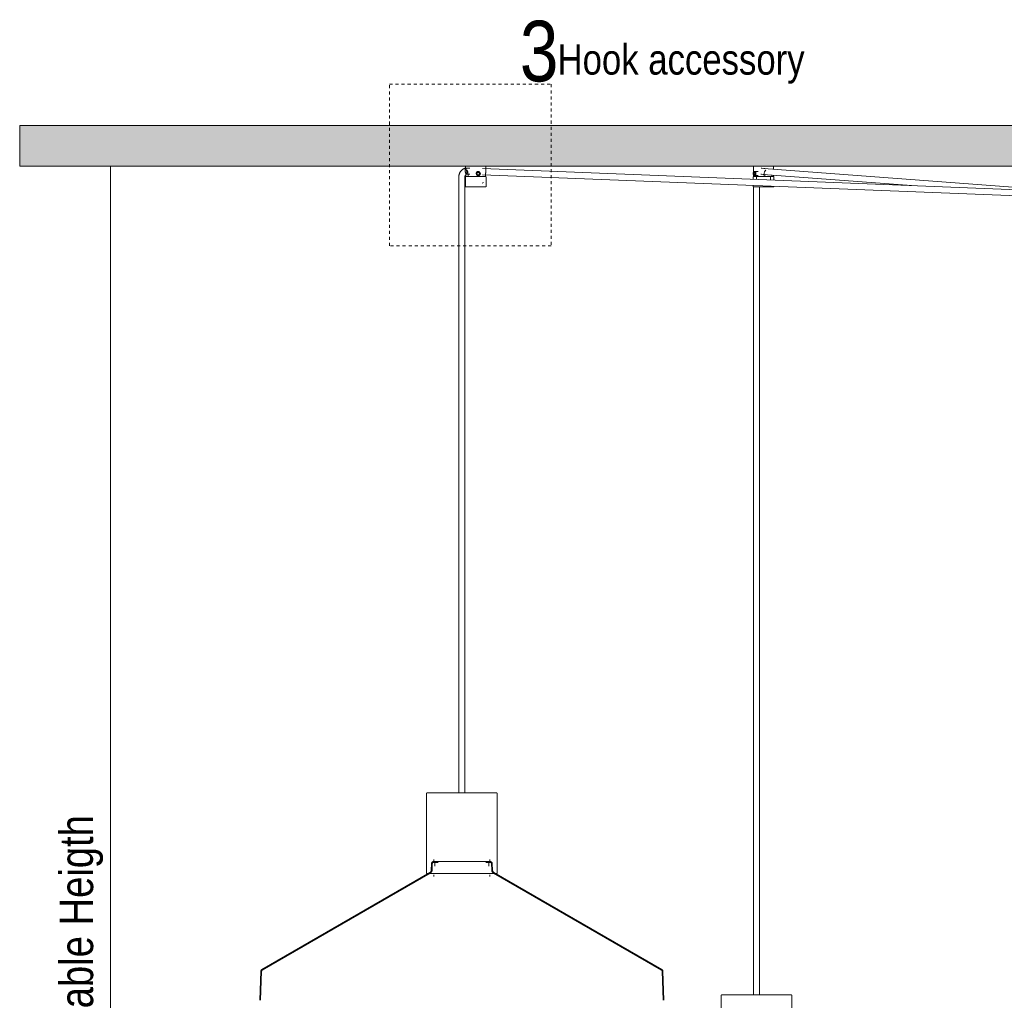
# Model space of a CAD drawing. Header units: millimetres. Extents: x 5395 to 10156, y 397 to 7363.
# Tile 2 of 10: x 5395 to 6369, y 1174 to 2145. Entities that reach past the tile are written whole.
import ezdxf

# ---------------------------------------------------------------- set-up
doc = ezdxf.new("R2010")
doc.units = ezdxf.units.MM
doc.linetypes.add('Dash', pattern=[6, 3, -3])
doc.layers.add('A-ANNO-DIMS', color=7, linetype='Dash', lineweight=9, true_color=0xd2d2d2)
for name, color, linetype, lineweight in [('A-ANNO-DIMS-15', 7, 'Continuous', 9), ('A-CLNG', 7, 'Continuous', 9), ('E-LITE-EQPM', 7, 'Continuous', 20), ('G-ANNO-TEXT', 7, 'Continuous', 9)]:
    doc.layers.add(name, color=color, linetype=linetype, lineweight=lineweight)
doc.styles.add('Arial Narrow', font='ARIALN.TTF', dxfattribs={"height": 33})
doc.styles.add('Arial Narrow_1', font='ARIALN.TTF', dxfattribs={"height": 60})
doc.styles.add('Arial Narrow_2', font='ARIALN.TTF', dxfattribs={"height": 30})
doc.dimstyles.new('FARO_-_2_2mm_Arial_Narrow_mm_Inch_Left', dxfattribs={"dimscale": 304.8, "dimtxt": 33.773222, "dimasz": 0, "dimexe": 0.147638, "dimexo": 0.0625, "dimgap": 0.024606, "dimtad": 1, "dimdec": 0, "dimzin": 0, "dimdsep": 46, "dimtxsty": 'Arial Narrow', "dimblk1": 'NONE', "dimblk2": 'NONE', "dimsah": 1, "dimcen": 0.09, "dimadec": 0, "dimazin": 0, "dimtfac": 1, "dimtdec": 4, "dimtix": 1, "dimtmove": 0, "dimatfit": 3, "dimfxl": 0.049213, "dimfxlon": 1, "dimtvp": 1, "dimtolj": 1, "dimtzin": 0, "dimarcsym": 2})

# ---------------------------------------------------------------- blocks, each defined once
blk = doc.blocks.new('68595-5L_ 68596-5L_ 68596-5L  KOMBO400 - 64314-44-5L SAMBA Black_ribbon beige pendant lamp ø450-5L-699388-Alzado_PDF')
at = {"layer": 'E-LITE-EQPM', "lineweight": 9}
for p, q in [((5837.43, 1998.21), (5836.14, 1998.21)), ((5836.31, 2000), (5836.31, 1996.26)), ((5836.56, 2000), (5836.62, 2000)), ((5836.62, 2000), (5856.02, 2000)), ((5856.32, 1996.26), (5856.32, 2000)), ((6121.14, 2000), (6121.14, 1990)), ((6444.49, 1974.26), (6131.37, 1997.95)), ((6141.15, 1997.19), (6141.15, 2000)), ((5829.58, 1989.48), (5829.58, 1983.84)), ((5835.58, 1983.84), (5835.58, 1989.48)), ((5836.03, 1989.27), (5836.03, 1979.77)), ((5836.52, 1990), (5836.52, 1991.11)), ((5838.66, 1990), (5836.52, 1990)), ((5837.14, 1992.21), (5837.43, 1992.21)), ((5837.43, 1992.21), (5840.51, 1992.15)), ((5838.66, 1992.66), (5838.66, 1990)), ((5856.12, 1990), (5838.66, 1990)), ((5838.78, 1989.77), (5838.73, 1989.77)), ((5839.11, 1989.77), (5838.78, 1989.77)), ((5838.84, 1989.77), (5839.05, 1989.77)), ((5840.02, 1989.77), (5840.02, 1990)), ((5842.16, 1990), (5842.16, 1989.76)), ((5847.02, 1991.92), (5847.48, 1991.91)), ((5848.95, 1994.8), (5847.23, 1994.8)), ((5847.23, 1990.8), (5848.95, 1990.8)), ((5847.5, 1993.28), (5847.48, 1993.28)), ((5847.5, 1993.28), (5848.95, 1994.36)), ((5848.05, 1991.52), (5847.5, 1993.28)), ((5847.55, 1991.82), (5847.64, 1991.52)), ((5847.64, 1991.52), (5847.84, 1991.52)), ((5848.74, 1989.77), (5848.01, 1989.77)), ((5848.95, 1991.52), (5848.05, 1991.52)), ((5849.99, 1993.28), (5848.74, 1994.21)), ((5848.95, 1994.36), (5850.4, 1993.28)), ((5849.84, 1991.52), (5848.95, 1991.52)), ((5849.44, 1991.52), (5849.99, 1993.28)), ((5849.84, 1991.52), (5849.65, 1991.52)), ((5850.4, 1993.28), (5849.84, 1991.52)), ((5850.4, 1993.28), (5849.99, 1993.28)), ((5851.7, 1989.77), (5851.03, 1989.77)), ((5852.61, 1989.76), (5852.61, 1990)), ((6495.75, 1972.23), (5852.86, 1997.7)), ((5853.01, 1991.69), (6495.51, 1966.24)), ((5856.12, 1990), (5856.12, 1992.66)), ((5856.61, 1979.77), (5856.61, 1989.27)), ((6120.85, 1989.27), (6120.85, 1987.08)), ((6121.05, 1993.28), (6121.78, 1994.36)), ((6121.33, 1991.52), (6121.05, 1993.28)), ((6121.05, 1993.28), (6122.5, 1993.28)), ((6131.75, 1990), (6121.14, 1990)), ((6121.21, 1989.94), (6121.21, 1989.64)), ((6121.78, 1991.52), (6121.33, 1991.52)), ((6125.82, 1994.8), (6121.78, 1994.8)), ((6121.78, 1994.36), (6122.51, 1993.28)), ((6122.13, 1991.52), (6121.78, 1991.52)), ((6121.78, 1990.8), (6125.75, 1990.8)), ((6122.51, 1993.28), (6122.23, 1991.52)), ((6122.51, 1993.28), (6123.52, 1993.28)), ((6124.21, 1990), (6124.21, 1986.95)), ((6124.36, 1989.77), (6124.31, 1989.77)), ((6129.98, 1989.77), (6129.98, 1990)), ((6130.92, 1991.96), (6277.46, 1980.88)), ((6131.01, 1989.77), (6132.39, 1989.77)), ((6134.06, 1989.77), (6131.05, 1989.77)), ((6131.75, 1990), (6131.75, 1992.66)), ((6132.3, 1990), (6131.75, 1990)), ((6132.3, 1989.77), (6132.3, 1990)), ((6138.92, 1989.77), (6136.09, 1989.77)), ((6137.58, 1990), (6137.58, 1989.73)), ((6139.35, 1990), (6137.58, 1990)), ((6138.07, 1986.4), (6138.07, 1990)), ((6139.35, 1991.33), (6139.35, 1990)), ((6141.05, 1990), (6139.35, 1990)), ((6141.15, 1990), (6141.15, 1991.25)), ((6141.43, 1986.27), (6141.43, 1989.27)), ((5829.58, 1983.84), (5829.58, 1380)), ((5835.58, 1380), (5835.58, 1983.84)), ((5836.28, 1979.77), (5836.34, 1979.77)), ((5836.34, 1979.77), (5856.3, 1979.77)), ((5852.74, 1983.38), (5854.09, 1983.84)), ((6120.85, 1981.08), (6120.85, 1979.77)), ((6120.85, 1979.77), (6136.18, 1979.77)), ((6121.21, 1979.77), (6121.21, 1180)), ((6127.21, 1180), (6127.21, 1979.77)), ((6136.18, 1979.77), (6141.43, 1979.77)), ((6141.43, 1979.77), (6141.43, 1980.26)), ((5797.59, 1379.05), (5797.59, 1300)), ((5867.59, 1300), (5867.59, 1379.05)), ((5802.54, 1309.87), (5802.31, 1303.43)), ((5803.34, 1309.84), (5803.11, 1303.4)), ((5804.85, 1313.82), (5804.85, 1311.82)), ((5805.9, 1310.22), (5805.9, 1307.32)), ((5859.33, 1307.32), (5859.33, 1310.22)), ((5860.38, 1311.82), (5860.38, 1313.82)), ((5862.12, 1303.4), (5861.89, 1309.84)), ((5862.92, 1303.43), (5862.69, 1309.87)), ((5800.86, 1301), (5634.6, 1205.02)), ((5801.26, 1300.31), (5635, 1204.32)), ((5797.86, 1300), (5860.51, 1300)), ((5804.82, 1298.71), (5804.82, 1296.96)), ((5860.36, 1296.91), (5860.36, 1298.71)), ((5860.51, 1300), (5867.37, 1300)), ((6030.23, 1204.32), (5863.98, 1300.31)), ((6030.63, 1205.02), (5864.38, 1301)), ((5633.62, 1203.39), (5632.61, 1174.49)), ((5634.42, 1203.37), (5633.41, 1174.49)), ((6031.82, 1174.49), (6030.81, 1203.37)), ((6032.62, 1174.49), (6031.61, 1203.39)), ((6089.21, 1179.05), (6089.21, 1100)), ((6159.21, 1100), (6159.21, 1179.05))]:
    blk.add_line(p, q, dxfattribs=at)
at = {"layer": 'E-LITE-EQPM', "lineweight": 9, "flags": 128}
for points in [[(5836.09, 1998.2), (5835.75, 1998.1), (5835.41, 1997.98), (5835.08, 1997.85), (5834.75, 1997.7), (5834.43, 1997.55), (5834.12, 1997.38), (5833.81, 1997.19), (5833.51, 1997), (5833.22, 1996.79), (5832.94, 1996.57), (5832.66, 1996.34), (5832.4, 1996.1), (5832.14, 1995.84), (5831.9, 1995.58), (5831.67, 1995.31), (5831.44, 1995.03), (5831.23, 1994.74), (5831.03, 1994.44), (5830.85, 1994.14), (5830.67, 1993.83), (5830.51, 1993.51), (5830.36, 1993.18), (5830.22, 1992.85), (5830.1, 1992.52), (5829.98, 1992.18), (5829.89, 1991.83), (5829.8, 1991.49), (5829.73, 1991.14), (5829.67, 1990.78), (5829.63, 1990.43), (5829.6, 1990.07), (5829.58, 1989.71), (5829.58, 1989.48)], [(5840.54, 1998.16), (5839.27, 1998.2), (5837.43, 1998.21)], [(6128.79, 1998.13), (6129.57, 1998.1), (6132.48, 1997.74), (6133.47, 1997.56)], [(5835.58, 1989.48), (5835.58, 1989.61), (5835.59, 1989.73), (5835.6, 1989.86), (5835.62, 1989.98), (5835.64, 1990.11), (5835.67, 1990.23), (5835.7, 1990.35), (5835.74, 1990.47), (5835.78, 1990.58), (5835.82, 1990.7), (5835.87, 1990.81), (5835.92, 1990.92), (5835.98, 1991.03), (5836.04, 1991.13), (5836.1, 1991.24), (5836.17, 1991.34), (5836.25, 1991.43), (5836.32, 1991.52), (5836.4, 1991.61), (5836.48, 1991.7), (5836.57, 1991.78), (5836.65, 1991.86), (5836.74, 1991.93), (5836.84, 1992), (5836.93, 1992.07), (5837.03, 1992.13), (5837.13, 1992.18), (5837.22, 1992.23)], [(5836.03, 1989.27), (5836.03, 1989.29), (5836.03, 1989.31), (5836.03, 1989.33), (5836.03, 1989.35), (5836.04, 1989.37), (5836.04, 1989.39), (5836.04, 1989.41), (5836.05, 1989.43), (5836.06, 1989.45), (5836.06, 1989.47), (5836.07, 1989.48), (5836.08, 1989.5), (5836.09, 1989.52), (5836.1, 1989.54), (5836.11, 1989.55), (5836.12, 1989.57), (5836.14, 1989.59), (5836.15, 1989.6), (5836.16, 1989.62), (5836.18, 1989.63), (5836.19, 1989.65), (5836.21, 1989.66), (5836.22, 1989.67), (5836.24, 1989.68), (5836.26, 1989.69), (5836.27, 1989.7), (5836.29, 1989.71), (5836.31, 1989.72), (5836.33, 1989.73), (5836.35, 1989.74), (5836.37, 1989.75), (5836.39, 1989.75), (5836.4, 1989.76), (5836.42, 1989.76), (5836.44, 1989.77), (5836.46, 1989.77), (5836.48, 1989.77), (5836.5, 1989.77), (5836.52, 1989.77), (5836.53, 1989.77)], [(5836.83, 1989.77), (5836.74, 1989.77), (5836.67, 1989.77), (5836.61, 1989.77), (5836.57, 1989.77), (5836.54, 1989.77), (5836.53, 1989.77)], [(5836.53, 1989.77), (5836.54, 1989.77), (5836.56, 1989.77), (5836.6, 1989.77), (5836.65, 1989.77), (5836.72, 1989.77), (5836.81, 1989.77), (5836.91, 1989.77), (5837.03, 1989.77), (5837.16, 1989.77), (5837.3, 1989.77), (5837.46, 1989.77), (5837.64, 1989.77), (5837.82, 1989.77), (5838.02, 1989.77), (5838.24, 1989.77), (5838.47, 1989.77), (5838.71, 1989.77), (5838.96, 1989.77), (5839.22, 1989.77)], [(5856.11, 1989.77), (5856.1, 1989.77), (5856.07, 1989.77), (5856.04, 1989.77), (5855.98, 1989.77), (5855.91, 1989.77), (5855.83, 1989.77), (5855.72, 1989.77), (5855.61, 1989.77), (5855.48, 1989.77), (5855.33, 1989.77), (5855.17, 1989.77), (5855, 1989.77), (5854.81, 1989.77), (5854.61, 1989.77), (5854.4, 1989.77), (5854.17, 1989.77), (5853.93, 1989.77), (5853.68, 1989.77), (5853.41, 1989.77), (5853.14, 1989.77), (5852.85, 1989.77), (5852.55, 1989.77), (5852.25, 1989.77), (5851.93, 1989.77), (5851.61, 1989.77), (5851.27, 1989.77), (5850.93, 1989.77), (5850.58, 1989.77), (5850.23, 1989.77), (5849.86, 1989.77), (5849.5, 1989.77), (5849.12, 1989.77), (5848.75, 1989.77), (5848.37, 1989.77), (5847.98, 1989.77), (5847.59, 1989.77), (5847.21, 1989.77), (5846.81, 1989.77), (5846.42, 1989.77), (5846.03, 1989.77), (5845.64, 1989.77), (5845.25, 1989.77), (5844.86, 1989.77), (5844.48, 1989.77), (5844.09, 1989.77), (5843.71, 1989.77), (5843.34, 1989.77), (5842.97, 1989.77), (5842.6, 1989.77), (5842.24, 1989.77), (5841.89, 1989.77), (5841.55, 1989.77), (5841.21, 1989.77), (5840.88, 1989.77), (5840.56, 1989.77), (5840.25, 1989.77), (5839.94, 1989.77), (5839.65, 1989.77), (5839.37, 1989.77), (5839.1, 1989.77), (5838.84, 1989.77), (5838.59, 1989.77), (5838.36, 1989.77), (5838.14, 1989.77), (5837.93, 1989.77), (5837.74, 1989.77), (5837.55, 1989.77), (5837.39, 1989.77), (5837.23, 1989.77), (5837.1, 1989.77), (5836.97, 1989.77), (5836.86, 1989.77), (5836.83, 1989.77)], [(5854.5, 1989.77), (5854.71, 1989.77), (5854.9, 1989.77), (5855.08, 1989.77), (5855.25, 1989.77), (5855.4, 1989.77), (5855.54, 1989.77), (5855.66, 1989.77), (5855.77, 1989.77), (5855.81, 1989.77)], [(5855.81, 1989.77), (5855.9, 1989.77), (5855.97, 1989.77), (5856.03, 1989.77), (5856.07, 1989.77), (5856.1, 1989.77), (5856.11, 1989.77)], [(5856.11, 1989.77), (5856.13, 1989.77), (5856.15, 1989.77), (5856.17, 1989.77), (5856.19, 1989.77), (5856.21, 1989.76), (5856.23, 1989.76), (5856.25, 1989.75), (5856.26, 1989.75), (5856.28, 1989.74), (5856.3, 1989.73), (5856.32, 1989.73), (5856.34, 1989.72), (5856.36, 1989.71), (5856.37, 1989.7), (5856.39, 1989.69), (5856.41, 1989.67), (5856.42, 1989.66), (5856.44, 1989.65), (5856.45, 1989.64), (5856.47, 1989.62), (5856.48, 1989.61), (5856.5, 1989.59), (5856.51, 1989.58), (5856.52, 1989.56), (5856.53, 1989.54), (5856.54, 1989.52), (5856.55, 1989.51), (5856.56, 1989.49), (5856.57, 1989.47), (5856.58, 1989.45), (5856.58, 1989.43), (5856.59, 1989.41), (5856.6, 1989.39), (5856.6, 1989.38), (5856.6, 1989.36), (5856.61, 1989.34), (5856.61, 1989.32), (5856.61, 1989.3), (5856.61, 1989.27), (5856.61, 1989.27)], [(6120.85, 1989.27), (6120.85, 1989.29), (6120.85, 1989.31), (6120.85, 1989.33), (6120.86, 1989.35), (6120.86, 1989.37), (6120.86, 1989.39), (6120.87, 1989.41), (6120.87, 1989.43), (6120.88, 1989.45), (6120.89, 1989.47), (6120.9, 1989.48), (6120.91, 1989.5), (6120.92, 1989.52), (6120.93, 1989.54), (6120.94, 1989.55), (6120.95, 1989.57), (6120.96, 1989.59), (6120.97, 1989.6), (6120.99, 1989.62), (6121, 1989.63), (6121.02, 1989.65), (6121.03, 1989.66), (6121.05, 1989.67), (6121.06, 1989.68), (6121.08, 1989.69), (6121.1, 1989.7), (6121.12, 1989.71), (6121.13, 1989.72), (6121.15, 1989.73), (6121.17, 1989.74), (6121.19, 1989.75), (6121.21, 1989.75), (6121.23, 1989.76), (6121.25, 1989.76), (6121.27, 1989.77), (6121.29, 1989.77), (6121.31, 1989.77), (6121.33, 1989.77), (6121.35, 1989.77), (6121.35, 1989.77)], [(6135.93, 1989.77), (6135.59, 1989.77), (6135.24, 1989.77), (6134.88, 1989.77), (6134.51, 1989.77), (6134.14, 1989.77), (6133.77, 1989.77), (6133.39, 1989.77), (6133, 1989.77), (6132.62, 1989.77), (6132.23, 1989.77), (6131.84, 1989.77), (6131.45, 1989.77), (6131.06, 1989.77), (6130.67, 1989.77), (6130.28, 1989.77), (6129.89, 1989.77), (6129.5, 1989.77), (6129.12, 1989.77), (6128.73, 1989.77), (6128.36, 1989.77), (6127.98, 1989.77), (6127.62, 1989.77), (6127.25, 1989.77), (6126.9, 1989.77), (6126.55, 1989.77), (6126.21, 1989.77), (6125.87, 1989.77), (6125.55, 1989.77), (6125.23, 1989.77), (6124.92, 1989.77), (6124.63, 1989.77), (6124.34, 1989.77), (6124.06, 1989.77), (6123.8, 1989.77), (6123.54, 1989.77), (6123.3, 1989.77), (6123.08, 1989.77), (6122.86, 1989.77), (6122.66, 1989.77), (6122.47, 1989.77), (6122.3, 1989.77), (6122.14, 1989.77), (6121.99, 1989.77), (6121.86, 1989.77), (6121.74, 1989.77), (6121.64, 1989.77), (6121.55, 1989.77), (6121.48, 1989.77), (6121.43, 1989.77), (6121.39, 1989.77), (6121.36, 1989.77), (6121.35, 1989.77)], [(6121.35, 1989.77), (6121.36, 1989.77), (6121.39, 1989.77), (6121.42, 1989.77), (6121.48, 1989.77), (6121.55, 1989.77), (6121.63, 1989.77), (6121.74, 1989.77), (6121.85, 1989.77), (6121.98, 1989.77), (6122.13, 1989.77), (6122.29, 1989.77), (6122.46, 1989.77), (6122.65, 1989.77), (6122.85, 1989.77), (6123.06, 1989.77), (6123.29, 1989.77), (6123.53, 1989.77), (6123.78, 1989.77), (6124.05, 1989.77), (6124.32, 1989.77)], [(6128.43, 1992.14), (6129.08, 1992.12), (6131.51, 1991.82), (6132.34, 1991.67)], [(6131.02, 1989.77), (6131.23, 1989.77), (6131.62, 1989.77), (6132.01, 1989.77), (6132.4, 1989.77), (6132.78, 1989.77)], [(6140.93, 1989.77), (6140.92, 1989.77), (6140.9, 1989.77), (6140.86, 1989.77), (6140.81, 1989.77), (6140.74, 1989.77), (6140.65, 1989.77), (6140.55, 1989.77), (6140.43, 1989.77), (6140.3, 1989.77), (6140.16, 1989.77), (6140, 1989.77), (6139.82, 1989.77), (6139.64, 1989.77), (6139.44, 1989.77), (6139.22, 1989.77), (6138.99, 1989.77), (6138.75, 1989.77), (6138.5, 1989.77), (6138.24, 1989.77), (6137.96, 1989.77), (6137.68, 1989.77), (6137.38, 1989.77), (6137.07, 1989.77), (6136.76, 1989.77), (6136.43, 1989.77), (6136.1, 1989.77), (6135.93, 1989.77)], [(6137.95, 1989.77), (6138.22, 1989.77), (6138.49, 1989.77), (6138.74, 1989.77)], [(6138.98, 1989.77), (6139.21, 1989.77), (6139.42, 1989.77), (6139.63, 1989.77), (6139.81, 1989.77), (6139.99, 1989.77), (6140.15, 1989.77), (6140.29, 1989.77), (6140.43, 1989.77), (6140.54, 1989.77), (6140.64, 1989.77), (6140.73, 1989.77), (6140.8, 1989.77), (6140.86, 1989.77), (6140.9, 1989.77), (6140.92, 1989.77), (6140.93, 1989.77)], [(6140.93, 1989.77), (6140.95, 1989.77), (6140.97, 1989.77), (6140.99, 1989.77), (6141.01, 1989.77), (6141.03, 1989.76), (6141.05, 1989.76), (6141.07, 1989.75), (6141.09, 1989.75), (6141.11, 1989.74), (6141.13, 1989.73), (6141.15, 1989.73), (6141.16, 1989.72), (6141.18, 1989.71), (6141.2, 1989.7), (6141.22, 1989.69), (6141.23, 1989.67), (6141.25, 1989.66), (6141.26, 1989.65), (6141.28, 1989.64), (6141.29, 1989.62), (6141.31, 1989.61), (6141.32, 1989.59), (6141.33, 1989.58), (6141.34, 1989.56), (6141.35, 1989.54), (6141.37, 1989.52), (6141.38, 1989.51), (6141.38, 1989.49), (6141.39, 1989.47), (6141.4, 1989.45), (6141.41, 1989.43), (6141.41, 1989.41), (6141.42, 1989.39), (6141.42, 1989.38), (6141.43, 1989.36), (6141.43, 1989.34), (6141.43, 1989.32), (6141.43, 1989.3), (6141.43, 1989.27), (6141.43, 1989.27)], [(5797.59, 1379.05), (5797.59, 1379.09), (5797.6, 1379.13), (5797.6, 1379.17), (5797.6, 1379.2), (5797.61, 1379.24), (5797.62, 1379.28), (5797.63, 1379.31), (5797.64, 1379.35), (5797.65, 1379.39), (5797.67, 1379.42), (5797.68, 1379.46), (5797.7, 1379.49), (5797.72, 1379.52), (5797.74, 1379.56), (5797.76, 1379.59), (5797.78, 1379.62), (5797.8, 1379.65), (5797.83, 1379.68), (5797.85, 1379.71), (5797.88, 1379.73), (5797.91, 1379.76), (5797.94, 1379.78), (5797.97, 1379.81), (5798, 1379.83), (5798.03, 1379.85), (5798.06, 1379.87), (5798.09, 1379.89), (5798.13, 1379.91), (5798.16, 1379.92), (5798.2, 1379.94), (5798.23, 1379.95), (5798.27, 1379.96), (5798.31, 1379.97), (5798.34, 1379.98), (5798.38, 1379.99), (5798.42, 1379.99), (5798.45, 1380), (5798.49, 1380), (5798.53, 1380), (5798.54, 1380)], [(5859.75, 1380), (5858.91, 1380), (5858.02, 1380), (5857.09, 1380), (5856.13, 1380), (5855.13, 1380), (5854.09, 1380), (5853.01, 1380), (5851.91, 1380), (5850.77, 1380), (5849.61, 1380), (5848.41, 1380), (5847.19, 1380), (5845.95, 1380), (5844.69, 1380), (5843.41, 1380), (5842.11, 1380), (5840.79, 1380), (5839.46, 1380), (5838.12, 1380), (5836.78, 1380), (5835.42, 1380), (5834.06, 1380), (5832.7, 1380), (5831.34, 1380), (5829.98, 1380), (5828.62, 1380), (5827.27, 1380), (5825.93, 1380), (5824.6, 1380), (5823.29, 1380), (5821.98, 1380), (5820.7, 1380), (5819.43, 1380), (5818.19, 1380), (5816.96, 1380), (5815.77, 1380), (5814.6, 1380), (5813.45, 1380), (5812.34, 1380), (5811.27, 1380), (5810.22, 1380), (5809.21, 1380), (5808.24, 1380), (5807.31, 1380), (5806.42, 1380), (5805.57, 1380), (5804.76, 1380), (5804, 1380), (5803.28, 1380), (5802.61, 1380), (5801.99, 1380), (5801.42, 1380), (5800.89, 1380), (5800.42, 1380), (5800, 1380), (5799.63, 1380), (5799.32, 1380), (5799.05, 1380), (5798.85, 1380), (5798.69, 1380), (5798.59, 1380), (5798.54, 1380), (5798.54, 1380)], [(5798.54, 1380), (5798.57, 1380), (5798.65, 1380), (5798.79, 1380), (5798.98, 1380), (5799.22, 1380), (5799.52, 1380), (5799.87, 1380), (5800.27, 1380), (5800.72, 1380), (5801.23, 1380), (5801.78, 1380), (5802.39, 1380), (5803.04, 1380), (5803.74, 1380), (5804.49, 1380), (5805.28, 1380), (5805.44, 1380)], [(5859.75, 1380), (5860.43, 1380), (5861.19, 1380), (5861.9, 1380), (5862.57, 1380), (5863.2, 1380), (5863.77, 1380), (5864.29, 1380), (5864.76, 1380), (5865.18, 1380), (5865.55, 1380), (5865.87, 1380), (5866.13, 1380), (5866.34, 1380), (5866.49, 1380), (5866.59, 1380), (5866.64, 1380), (5866.64, 1380)], [(5866.64, 1380), (5866.62, 1380), (5866.54, 1380), (5866.4, 1380), (5866.21, 1380), (5865.97, 1380), (5865.67, 1380), (5865.32, 1380), (5864.92, 1380), (5864.46, 1380), (5863.96, 1380), (5863.4, 1380), (5862.8, 1380), (5862.14, 1380), (5861.44, 1380), (5860.7, 1380), (5859.91, 1380), (5859.75, 1380)], [(5866.64, 1380), (5866.68, 1380), (5866.72, 1380), (5866.76, 1379.99), (5866.8, 1379.99), (5866.83, 1379.98), (5866.87, 1379.97), (5866.91, 1379.96), (5866.94, 1379.95), (5866.98, 1379.94), (5867.01, 1379.93), (5867.05, 1379.91), (5867.08, 1379.89), (5867.12, 1379.87), (5867.15, 1379.86), (5867.18, 1379.83), (5867.21, 1379.81), (5867.24, 1379.79), (5867.27, 1379.76), (5867.3, 1379.74), (5867.32, 1379.71), (5867.35, 1379.68), (5867.38, 1379.66), (5867.4, 1379.63), (5867.42, 1379.6), (5867.44, 1379.56), (5867.46, 1379.53), (5867.48, 1379.5), (5867.5, 1379.46), (5867.51, 1379.43), (5867.53, 1379.4), (5867.54, 1379.36), (5867.55, 1379.32), (5867.56, 1379.29), (5867.57, 1379.25), (5867.58, 1379.21), (5867.58, 1379.18), (5867.59, 1379.14), (5867.59, 1379.1), (5867.59, 1379.06), (5867.59, 1379.05)], [(5802.54, 1309.87), (5802.54, 1309.95), (5802.55, 1310.03), (5802.56, 1310.11), (5802.58, 1310.19), (5802.59, 1310.27), (5802.61, 1310.35), (5802.64, 1310.43), (5802.66, 1310.5), (5802.69, 1310.58), (5802.73, 1310.65), (5802.76, 1310.72), (5802.8, 1310.8), (5802.84, 1310.87), (5802.88, 1310.93), (5802.93, 1311), (5802.98, 1311.06), (5803.03, 1311.12), (5803.09, 1311.18), (5803.14, 1311.24), (5803.2, 1311.3), (5803.26, 1311.35), (5803.33, 1311.4), (5803.39, 1311.45), (5803.46, 1311.49), (5803.53, 1311.54), (5803.6, 1311.58), (5803.67, 1311.61), (5803.74, 1311.65), (5803.81, 1311.68), (5803.89, 1311.71), (5803.97, 1311.73), (5804.04, 1311.75), (5804.12, 1311.77), (5804.2, 1311.79), (5804.28, 1311.8), (5804.36, 1311.81), (5804.44, 1311.82), (5804.52, 1311.82)], [(5803.34, 1309.84), (5803.34, 1309.89), (5803.35, 1309.94), (5803.35, 1309.99), (5803.36, 1310.04), (5803.37, 1310.09), (5803.38, 1310.13), (5803.4, 1310.18), (5803.41, 1310.23), (5803.43, 1310.27), (5803.45, 1310.32), (5803.47, 1310.36), (5803.5, 1310.4), (5803.52, 1310.44), (5803.55, 1310.48), (5803.58, 1310.52), (5803.6, 1310.56), (5803.64, 1310.6), (5803.67, 1310.64), (5803.7, 1310.67), (5803.74, 1310.7), (5803.77, 1310.74), (5803.81, 1310.77), (5803.85, 1310.8), (5803.89, 1310.82), (5803.93, 1310.85), (5803.98, 1310.87), (5804.02, 1310.9), (5804.06, 1310.92), (5804.11, 1310.93), (5804.15, 1310.95), (5804.2, 1310.97), (5804.25, 1310.98), (5804.29, 1310.99), (5804.34, 1311), (5804.39, 1311.01), (5804.44, 1311.01), (5804.49, 1311.02), (5804.54, 1311.02)], [(5805.41, 1311.82), (5805.16, 1311.82), (5804.95, 1311.82), (5804.78, 1311.82), (5804.66, 1311.82), (5804.59, 1311.82), (5804.56, 1311.82)], [(5805.41, 1311.02), (5805.16, 1311.02), (5804.95, 1311.02), (5804.78, 1311.02), (5804.66, 1311.02), (5804.59, 1311.02), (5804.56, 1311.02)], [(5804.58, 1311.82), (5804.65, 1311.82), (5804.76, 1311.82), (5804.91, 1311.82), (5805.11, 1311.82), (5805.36, 1311.82)], [(5804.58, 1311.02), (5804.65, 1311.02), (5804.76, 1311.02), (5804.91, 1311.02), (5805.11, 1311.02)], [(5860.65, 1311.82), (5860.59, 1311.82), (5860.47, 1311.82), (5860.32, 1311.82), (5860.12, 1311.82), (5859.87, 1311.82), (5859.58, 1311.82), (5859.25, 1311.82), (5858.88, 1311.82), (5858.46, 1311.82), (5858, 1311.82), (5857.5, 1311.82), (5856.97, 1311.82), (5856.39, 1311.82), (5855.77, 1311.82), (5855.12, 1311.82), (5854.43, 1311.82), (5853.71, 1311.82), (5852.95, 1311.82), (5852.16, 1311.82), (5851.34, 1311.82), (5850.49, 1311.82), (5849.61, 1311.82), (5848.71, 1311.82), (5847.78, 1311.82), (5846.82, 1311.82), (5845.84, 1311.82), (5844.84, 1311.82), (5843.82, 1311.82), (5842.78, 1311.82), (5841.73, 1311.82), (5840.66, 1311.82), (5839.58, 1311.82), (5838.49, 1311.82), (5837.38, 1311.82), (5836.28, 1311.82), (5835.16, 1311.82), (5834.04, 1311.82), (5832.92, 1311.82), (5831.8, 1311.82), (5830.68, 1311.82), (5829.56, 1311.82), (5828.44, 1311.82), (5827.34, 1311.82), (5826.24, 1311.82), (5825.15, 1311.82), (5824.08, 1311.82), (5823.01, 1311.82), (5821.97, 1311.82), (5820.94, 1311.82), (5819.93, 1311.82), (5818.94, 1311.82), (5817.97, 1311.82), (5817.02, 1311.82), (5816.1, 1311.82), (5815.21, 1311.82), (5814.34, 1311.82), (5813.51, 1311.82), (5812.7, 1311.82), (5811.92, 1311.82), (5811.18, 1311.82), (5810.48, 1311.82), (5809.8, 1311.82), (5809.17, 1311.82), (5808.57, 1311.82), (5808.01, 1311.82), (5807.49, 1311.82), (5807.01, 1311.82), (5806.57, 1311.82), (5806.18, 1311.82), (5805.82, 1311.82), (5805.51, 1311.82), (5805.41, 1311.82)], [(5808.98, 1311.02), (5808.57, 1311.02), (5808.01, 1311.02), (5807.49, 1311.02), (5807.01, 1311.02), (5806.57, 1311.02), (5806.18, 1311.02), (5805.82, 1311.02), (5805.51, 1311.02), (5805.41, 1311.02)], [(5860.65, 1311.02), (5860.59, 1311.02), (5860.47, 1311.02), (5860.32, 1311.02), (5860.12, 1311.02), (5859.87, 1311.02), (5859.58, 1311.02), (5859.25, 1311.02), (5858.88, 1311.02), (5858.46, 1311.02), (5858, 1311.02), (5857.5, 1311.02), (5856.97, 1311.02), (5856.39, 1311.02), (5856.14, 1311.02)], [(5859.82, 1311.82), (5860.07, 1311.82), (5860.28, 1311.82), (5860.45, 1311.82), (5860.57, 1311.82), (5860.64, 1311.82), (5860.67, 1311.82)], [(5860.07, 1311.02), (5860.28, 1311.02), (5860.45, 1311.02), (5860.57, 1311.02), (5860.64, 1311.02), (5860.67, 1311.02)], [(5860.72, 1311.02), (5860.77, 1311.02), (5860.82, 1311.01), (5860.87, 1311), (5860.92, 1311), (5860.96, 1310.98), (5861.01, 1310.97), (5861.06, 1310.96), (5861.1, 1310.94), (5861.15, 1310.92), (5861.19, 1310.9), (5861.24, 1310.88), (5861.28, 1310.86), (5861.32, 1310.83), (5861.36, 1310.81), (5861.4, 1310.78), (5861.44, 1310.75), (5861.48, 1310.72), (5861.51, 1310.68), (5861.55, 1310.65), (5861.58, 1310.61), (5861.61, 1310.58), (5861.64, 1310.54), (5861.67, 1310.5), (5861.7, 1310.46), (5861.73, 1310.42), (5861.75, 1310.38), (5861.77, 1310.33), (5861.79, 1310.29), (5861.81, 1310.24), (5861.83, 1310.2), (5861.84, 1310.15), (5861.85, 1310.1), (5861.87, 1310.06), (5861.88, 1310.01), (5861.88, 1309.96), (5861.89, 1309.91), (5861.89, 1309.86), (5861.89, 1309.84)], [(5860.76, 1311.82), (5860.84, 1311.81), (5860.92, 1311.81), (5861, 1311.79), (5861.08, 1311.78), (5861.15, 1311.76), (5861.23, 1311.74), (5861.31, 1311.72), (5861.39, 1311.69), (5861.46, 1311.66), (5861.53, 1311.63), (5861.61, 1311.59), (5861.68, 1311.55), (5861.75, 1311.51), (5861.81, 1311.47), (5861.88, 1311.42), (5861.94, 1311.37), (5862.01, 1311.32), (5862.07, 1311.26), (5862.12, 1311.21), (5862.18, 1311.15), (5862.23, 1311.09), (5862.28, 1311.02), (5862.33, 1310.96), (5862.37, 1310.89), (5862.42, 1310.82), (5862.45, 1310.75), (5862.49, 1310.68), (5862.52, 1310.61), (5862.56, 1310.53), (5862.58, 1310.46), (5862.61, 1310.38), (5862.63, 1310.3), (5862.65, 1310.22), (5862.66, 1310.15), (5862.68, 1310.07), (5862.68, 1309.99), (5862.69, 1309.9), (5862.69, 1309.87)], [(5800.86, 1301), (5800.96, 1301.07), (5801.05, 1301.13), (5801.15, 1301.2), (5801.24, 1301.27), (5801.33, 1301.35), (5801.42, 1301.42), (5801.5, 1301.51), (5801.58, 1301.59), (5801.65, 1301.68), (5801.73, 1301.77), (5801.79, 1301.87), (5801.86, 1301.97), (5801.92, 1302.06), (5801.98, 1302.17), (5802.03, 1302.27), (5802.08, 1302.38), (5802.12, 1302.49), (5802.16, 1302.6), (5802.2, 1302.71), (5802.23, 1302.82), (5802.25, 1302.93), (5802.28, 1303.05), (5802.29, 1303.16), (5802.3, 1303.28), (5802.31, 1303.4), (5802.31, 1303.43)], [(5801.26, 1300.31), (5801.38, 1300.39), (5801.51, 1300.47), (5801.63, 1300.56), (5801.75, 1300.65), (5801.86, 1300.75), (5801.97, 1300.85), (5802.07, 1300.95), (5802.17, 1301.06), (5802.27, 1301.17), (5802.36, 1301.29), (5802.45, 1301.41), (5802.53, 1301.54), (5802.61, 1301.66), (5802.68, 1301.79), (5802.75, 1301.93), (5802.81, 1302.06), (5802.87, 1302.2), (5802.92, 1302.34), (5802.96, 1302.48), (5803, 1302.62), (5803.04, 1302.77), (5803.06, 1302.92), (5803.09, 1303.06), (5803.1, 1303.21), (5803.11, 1303.36), (5803.11, 1303.4)], [(5862.12, 1303.4), (5862.13, 1303.26), (5862.14, 1303.11), (5862.16, 1302.96), (5862.19, 1302.81), (5862.22, 1302.67), (5862.25, 1302.52), (5862.3, 1302.38), (5862.35, 1302.24), (5862.4, 1302.1), (5862.46, 1301.97), (5862.53, 1301.83), (5862.6, 1301.7), (5862.67, 1301.57), (5862.75, 1301.45), (5862.84, 1301.33), (5862.93, 1301.21), (5863.03, 1301.1), (5863.13, 1300.98), (5863.23, 1300.88), (5863.34, 1300.78), (5863.45, 1300.68), (5863.57, 1300.59), (5863.69, 1300.5), (5863.81, 1300.41), (5863.94, 1300.34), (5863.98, 1300.31)], [(5862.92, 1303.43), (5862.92, 1303.32), (5862.93, 1303.2), (5862.95, 1303.08), (5862.97, 1302.97), (5862.99, 1302.85), (5863.02, 1302.74), (5863.06, 1302.63), (5863.1, 1302.52), (5863.14, 1302.41), (5863.19, 1302.3), (5863.24, 1302.2), (5863.29, 1302.1), (5863.35, 1302), (5863.42, 1301.9), (5863.48, 1301.8), (5863.56, 1301.71), (5863.63, 1301.62), (5863.71, 1301.53), (5863.79, 1301.45), (5863.87, 1301.37), (5863.96, 1301.29), (5864.05, 1301.22), (5864.15, 1301.15), (5864.24, 1301.08), (5864.34, 1301.02), (5864.38, 1301)], [(5633.62, 1203.39), (5633.63, 1203.47), (5633.63, 1203.55), (5633.64, 1203.63), (5633.66, 1203.7), (5633.68, 1203.78), (5633.69, 1203.86), (5633.72, 1203.93), (5633.74, 1204), (5633.77, 1204.08), (5633.8, 1204.15), (5633.84, 1204.22), (5633.87, 1204.29), (5633.91, 1204.35), (5633.96, 1204.42), (5634, 1204.48), (5634.05, 1204.54), (5634.1, 1204.6), (5634.15, 1204.66), (5634.21, 1204.72), (5634.26, 1204.77), (5634.32, 1204.82), (5634.38, 1204.87), (5634.45, 1204.92), (5634.51, 1204.96), (5634.58, 1205), (5634.6, 1205.02)], [(5634.42, 1203.37), (5634.42, 1203.41), (5634.43, 1203.46), (5634.44, 1203.5), (5634.44, 1203.55), (5634.45, 1203.59), (5634.46, 1203.64), (5634.48, 1203.68), (5634.49, 1203.73), (5634.51, 1203.77), (5634.53, 1203.81), (5634.55, 1203.85), (5634.57, 1203.89), (5634.59, 1203.93), (5634.62, 1203.97), (5634.65, 1204.01), (5634.67, 1204.05), (5634.7, 1204.08), (5634.73, 1204.11), (5634.77, 1204.15), (5634.8, 1204.18), (5634.83, 1204.21), (5634.87, 1204.24), (5634.91, 1204.27), (5634.95, 1204.29), (5634.99, 1204.32), (5635, 1204.32)], [(6030.23, 1204.32), (6030.27, 1204.3), (6030.31, 1204.27), (6030.35, 1204.25), (6030.39, 1204.22), (6030.42, 1204.19), (6030.45, 1204.16), (6030.49, 1204.12), (6030.52, 1204.09), (6030.55, 1204.06), (6030.58, 1204.02), (6030.6, 1203.98), (6030.63, 1203.94), (6030.65, 1203.9), (6030.68, 1203.86), (6030.7, 1203.82), (6030.72, 1203.78), (6030.73, 1203.74), (6030.75, 1203.7), (6030.76, 1203.65), (6030.77, 1203.61), (6030.78, 1203.56), (6030.79, 1203.52), (6030.8, 1203.47), (6030.8, 1203.43), (6030.81, 1203.38), (6030.81, 1203.37)], [(6030.63, 1205.02), (6030.7, 1204.98), (6030.77, 1204.93), (6030.83, 1204.89), (6030.89, 1204.84), (6030.95, 1204.79), (6031.01, 1204.74), (6031.06, 1204.68), (6031.12, 1204.62), (6031.17, 1204.56), (6031.21, 1204.5), (6031.26, 1204.44), (6031.3, 1204.37), (6031.34, 1204.31), (6031.38, 1204.24), (6031.42, 1204.17), (6031.45, 1204.1), (6031.48, 1204.03), (6031.51, 1203.95), (6031.53, 1203.88), (6031.55, 1203.8), (6031.57, 1203.73), (6031.58, 1203.65), (6031.59, 1203.57), (6031.6, 1203.5), (6031.61, 1203.42), (6031.61, 1203.39)], [(6089.21, 1179.05), (6089.21, 1179.09), (6089.22, 1179.13), (6089.22, 1179.17), (6089.22, 1179.2), (6089.23, 1179.24), (6089.24, 1179.28), (6089.25, 1179.31), (6089.26, 1179.35), (6089.27, 1179.39), (6089.29, 1179.42), (6089.3, 1179.46), (6089.32, 1179.49), (6089.34, 1179.52), (6089.36, 1179.56), (6089.38, 1179.59), (6089.4, 1179.62), (6089.42, 1179.65), (6089.45, 1179.68), (6089.47, 1179.71), (6089.5, 1179.73), (6089.53, 1179.76), (6089.56, 1179.78), (6089.59, 1179.81), (6089.62, 1179.83), (6089.65, 1179.85), (6089.68, 1179.87), (6089.71, 1179.89), (6089.75, 1179.91), (6089.78, 1179.92), (6089.82, 1179.94), (6089.85, 1179.95), (6089.89, 1179.96), (6089.93, 1179.97), (6089.96, 1179.98), (6090, 1179.99), (6090.04, 1179.99), (6090.07, 1180), (6090.11, 1180), (6090.15, 1180), (6090.16, 1180)], [(6111.46, 1180), (6110.21, 1180), (6108.98, 1180), (6107.78, 1180), (6106.6, 1180), (6105.45, 1180), (6104.32, 1180), (6103.23, 1180), (6102.18, 1180), (6101.16, 1180), (6100.17, 1180), (6099.23, 1180), (6098.32, 1180), (6097.46, 1180), (6096.64, 1180), (6095.86, 1180), (6095.13, 1180), (6094.45, 1180), (6093.81, 1180), (6093.22, 1180), (6092.68, 1180), (6092.19, 1180), (6091.75, 1180), (6091.37, 1180), (6091.03, 1180), (6090.75, 1180), (6090.53, 1180), (6090.36, 1180), (6090.24, 1180), (6090.17, 1180), (6090.16, 1180)], [(6090.16, 1180), (6090.19, 1180), (6090.27, 1180), (6090.41, 1180), (6090.6, 1180), (6090.84, 1180), (6091.14, 1180), (6091.49, 1180), (6091.89, 1180), (6092.34, 1180), (6092.85, 1180), (6093.4, 1180), (6094.01, 1180), (6094.66, 1180), (6095.36, 1180), (6096.11, 1180), (6096.9, 1180), (6097.73, 1180), (6098.61, 1180), (6099.53, 1180), (6100.49, 1180), (6101.48, 1180), (6102.52, 1180), (6103.58, 1180), (6104.68, 1180), (6105.81, 1180), (6106.97, 1180), (6108.16, 1180), (6109.38, 1180), (6110.61, 1180), (6111.46, 1180)], [(6158.26, 1180), (6158.24, 1180), (6158.16, 1180), (6158.02, 1180), (6157.83, 1180), (6157.59, 1180), (6157.29, 1180), (6156.94, 1180), (6156.54, 1180), (6156.08, 1180), (6155.58, 1180), (6155.02, 1180), (6154.42, 1180), (6153.76, 1180), (6153.06, 1180), (6152.32, 1180), (6151.53, 1180), (6150.69, 1180), (6149.81, 1180), (6148.89, 1180), (6147.94, 1180), (6146.94, 1180), (6145.91, 1180), (6144.84, 1180), (6143.74, 1180), (6142.61, 1180), (6141.45, 1180), (6140.26, 1180), (6139.05, 1180), (6137.81, 1180), (6136.55, 1180), (6135.27, 1180), (6133.98, 1180), (6132.66, 1180), (6131.34, 1180), (6130, 1180), (6128.65, 1180), (6127.3, 1180), (6125.94, 1180), (6124.58, 1180), (6123.22, 1180), (6121.86, 1180), (6120.5, 1180), (6119.15, 1180), (6117.81, 1180), (6116.48, 1180), (6115.16, 1180), (6113.85, 1180), (6112.56, 1180), (6111.46, 1180)], [(6136.96, 1180), (6138.21, 1180), (6139.44, 1180), (6140.65, 1180), (6141.83, 1180), (6142.98, 1180), (6144.1, 1180), (6145.19, 1180), (6146.25, 1180), (6147.27, 1180), (6148.25, 1180), (6149.2, 1180), (6150.1, 1180), (6150.97, 1180), (6151.79, 1180), (6152.56, 1180), (6153.29, 1180), (6153.98, 1180), (6154.62, 1180), (6155.21, 1180), (6155.75, 1180), (6156.23, 1180), (6156.67, 1180), (6157.06, 1180), (6157.39, 1180), (6157.67, 1180), (6157.9, 1180), (6158.07, 1180), (6158.19, 1180), (6158.25, 1180), (6158.26, 1180)], [(6158.26, 1180), (6158.3, 1180), (6158.34, 1180), (6158.38, 1179.99), (6158.42, 1179.99), (6158.45, 1179.98), (6158.49, 1179.97), (6158.53, 1179.96), (6158.56, 1179.95), (6158.6, 1179.94), (6158.63, 1179.93), (6158.67, 1179.91), (6158.7, 1179.89), (6158.74, 1179.87), (6158.77, 1179.86), (6158.8, 1179.83), (6158.83, 1179.81), (6158.86, 1179.79), (6158.89, 1179.76), (6158.92, 1179.74), (6158.94, 1179.71), (6158.97, 1179.68), (6159, 1179.66), (6159.02, 1179.63), (6159.04, 1179.6), (6159.06, 1179.56), (6159.08, 1179.53), (6159.1, 1179.5), (6159.12, 1179.46), (6159.13, 1179.43), (6159.15, 1179.4), (6159.16, 1179.36), (6159.17, 1179.32), (6159.18, 1179.29), (6159.19, 1179.25), (6159.2, 1179.21), (6159.2, 1179.18), (6159.21, 1179.14), (6159.21, 1179.1), (6159.21, 1179.06), (6159.21, 1179.05)]]:
    blk.add_lwpolyline(points, dxfattribs=at)
at = {"layer": 'E-LITE-EQPM', "lineweight": 9}
for centre, major_axis, ratio, start_param, end_param in [((5848.95, 1992.8), (0, 2), 0.969506, 0, 3.141593), ((5848.95, 1992.8), (0, 2), 0.969506, 3.141593, 6.283185), ((6121.78, 1992.8), (0, 2), 0.489462, 0, 3.141593), ((6121.78, 1992.8), (0, 2), 0.489462, 3.141593, 6.283185), ((6132.9, 1994.62), (0.57, 2.95), 0.868205, 2.898779, 3.306641), ((6132.9, 1994.62), (0.57, 2.95), 0.868205, 3.306641, 3.568441)]:
    blk.add_ellipse(centre, major_axis=major_axis, ratio=ratio, start_param=start_param, end_param=end_param, dxfattribs=at)
for points, knots in [([(5836.14, 1998.21), (5836.01, 1998.21), (5835.79, 1997.92), (5835.68, 1996.89), (5835.76, 1995.73), (5835.9, 1994.85), (5836.06, 1994.18), (5836.2, 1993.7), (5836.35, 1993.28), (5836.52, 1992.91), (5836.68, 1992.61), (5836.9, 1992.31), (5837.05, 1992.21), (5837.14, 1992.21)], [-1, -1, -1, -1, -0.833333, -0.666667, -0.555556, -0.444444, -0.388889, -0.333333, -0.277778, -0.222222, -0.166667, -0.111111, 0, 0, 0, 0]), ([(5836.14, 1998.21), (5836.23, 1998.21), (5836.42, 1998.08), (5836.71, 1997.55), (5837, 1996.73), (5837.2, 1995.86), (5837.34, 1995.07), (5837.42, 1994.42), (5837.47, 1993.92), (5837.48, 1993.54), (5837.48, 1993.28), (5837.48, 1993.05), (5837.45, 1992.76), (5837.41, 1992.54), (5837.37, 1992.43), (5837.35, 1992.4)], [0, 0, 0, 0, 0.1111111, 0.2222222, 0.3333333, 0.4444444, 0.5138889, 0.5833333, 0.6527778, 0.6875, 0.7222222, 0.7569444, 0.7916667, 0.8611111, 0.8888889, 0.8888889, 0.8888889, 0.8888889]), ([(5837.86, 1995.72), (5837.92, 1995.61), (5838.07, 1995.32), (5838.25, 1994.89), (5838.39, 1994.46), (5838.49, 1994.11), (5838.56, 1993.76), (5838.63, 1993.28), (5838.66, 1992.91), (5838.66, 1992.66)], [0.5052802, 0.5052802, 0.5052802, 0.5052802, 0.5714286, 0.6785714, 0.7321429, 0.7857143, 0.8392857, 0.8928571, 1, 1, 1, 1]), ([(5846.78, 1992.8), (5846.78, 1992.92), (5846.8, 1993.16), (5846.89, 1993.49), (5847.05, 1993.81), (5847.25, 1994.09), (5847.5, 1994.34), (5847.78, 1994.54), (5848.1, 1994.69), (5848.46, 1994.79), (5848.78, 1994.81), (5849.07, 1994.78), (5849.34, 1994.72), (5849.67, 1994.59), (5850.01, 1994.34), (5850.29, 1994.03), (5850.53, 1993.6), (5850.62, 1993.28), (5850.64, 1993.08)], [0, 0, 0, 0, 0.0555556, 0.1111111, 0.1666667, 0.2222222, 0.2777778, 0.3333333, 0.3888889, 0.4444444, 0.5138889, 0.5486111, 0.5833333, 0.6527778, 0.7222222, 0.7916667, 0.8611111, 0.9570063, 0.9570063, 0.9570063, 0.9570063]), ([(5850.63, 1992.45), (5850.61, 1992.33), (5850.56, 1992.11), (5850.42, 1991.8), (5850.23, 1991.51), (5850, 1991.26), (5849.73, 1991.06), (5849.43, 1990.91), (5849.08, 1990.81), (5848.75, 1990.79), (5848.47, 1990.82), (5848.2, 1990.88), (5847.85, 1991.02), (5847.49, 1991.26), (5847.19, 1991.57), (5846.88, 1992.08), (5846.78, 1992.5), (5846.78, 1992.8)], [0.0555556, 0.0555556, 0.0555556, 0.0555556, 0.1111111, 0.1666667, 0.2222222, 0.2777778, 0.3333333, 0.3888889, 0.4444444, 0.5138889, 0.5486111, 0.5833333, 0.6527778, 0.7222222, 0.7916667, 0.8611111, 1, 1, 1, 1]), ([(5856.12, 1992.66), (5856.12, 1993), (5856.13, 1993.65), (5856.22, 1994.89), (5856.3, 1995.66), (5856.32, 1996.06)], [0, 0, 0, 0, 0.1428571, 0.2857143, 0.5714286, 0.5714286, 0.5714286, 0.5714286]), ([(6123.57, 1992.8), (6123.57, 1992.68), (6123.56, 1992.44), (6123.5, 1992.11), (6123.4, 1991.8), (6123.28, 1991.51), (6123.12, 1991.26), (6122.95, 1991.06), (6122.77, 1990.91), (6122.58, 1990.81), (6122.45, 1990.8), (6122.38, 1990.8)], [0, 0, 0, 0, 0.0555556, 0.1111111, 0.1666667, 0.2222222, 0.2777778, 0.3333333, 0.3888889, 0.4444444, 0.5138889, 0.5138889, 0.5138889, 0.5138889]), ([(6122.46, 1994.8), (6122.5, 1994.8), (6122.57, 1994.78), (6122.72, 1994.72), (6122.91, 1994.59), (6123.12, 1994.34), (6123.31, 1994.03), (6123.51, 1993.52), (6123.57, 1993.1), (6123.57, 1992.8)], [0.5138889, 0.5138889, 0.5138889, 0.5138889, 0.5486111, 0.5833333, 0.6527778, 0.7222222, 0.7916667, 0.8611111, 1, 1, 1, 1]), ([(6131.75, 1992.66), (6131.75, 1993), (6131.83, 1993.65), (6132.32, 1994.89), (6132.97, 1995.66), (6133.48, 1996.06)], [0, 0, 0, 0, 0.1428571, 0.2857143, 0.5714286, 0.5714286, 0.5714286, 0.5714286])]:
    blk.add_open_spline(points, degree=3, knots=knots, dxfattribs=at)
for points in [[(5837.65, 1996.06), (5837.72, 1995.96), (5837.79, 1995.85), (5837.86, 1995.73)], [(5856.32, 1996.06), (5856.32, 1996.13), (5856.32, 1996.2), (5856.32, 1996.26)]]:
    blk.add_open_spline(points, degree=3, dxfattribs=at)
blk = doc.blocks.new('DIMBLOCK2-Alzado_PDF')
at = {"layer": 'A-ANNO-DIMS-15', "color": 251, "true_color": 0x5b5b5b, "transparency": 16777216}
for p, q in [((5484.83, 2000), (5439.76, 2000)), ((5484.76, 457.16), (5484.76, 2000)), ((5484.76, 2000), (5499.76, 2000)), ((5499.76, 457.16), (5439.76, 457.16)), ((5484.76, 457.16), (5499.76, 457.16))]:
    blk.add_line(p, q, dxfattribs=at)
at = {"layer": 'A-ANNO-DIMS-15', "color": 0, "transparency": 16777216, "insert": (5434.62, 1099.38), "char_height": 33, "width": 310.0703, "attachment_point": 1, "rotation": 90, "line_spacing_factor": 0.974696, "style": 'Arial Narrow'}
blk.add_mtext('Variable Heigth', dxfattribs=at)
blk = doc.blocks.new('_None')

msp = doc.modelspace()

# ---------------------------------------------------------------- hatches: boundary and pattern name
at = {"layer": 'A-CLNG', "true_color": 0xe8e8e8}
msp.add_hatch(color=254, dxfattribs=at).paths.add_polyline_path([(6595.84, 2000), (7794.95, 2000), (7794.95, 2040.5), (5394.95, 2040.5), (5394.95, 2000), (6595.53, 2000)], flags=0)

# ---------------------------------------------------------------- linework, layer by layer
at = {"layer": 'A-ANNO-DIMS'}
for p, q in [((5760.93, 2081.16), (5920.93, 2081.16)), ((5760.93, 1921.16), (5760.93, 2081.16)), ((5920.93, 2081.16), (5920.93, 1921.16)), ((5920.93, 1921.16), (5760.93, 1921.16))]:
    msp.add_line(p, q, dxfattribs=at)
at = {"layer": 'A-CLNG'}
for p, q in [((5394.95, 2040.5), (7794.95, 2040.5)), ((5394.95, 2040.5), (5394.95, 2000)), ((5836.62, 2000), (5394.95, 2000)), ((6584.11, 2000), (5856.02, 2000))]:
    msp.add_line(p, q, dxfattribs=at)

# ---------------------------------------------------------------- block references
at = {"layer": 'E-LITE-EQPM', "lineweight": 9}
msp.add_blockref('68595-5L_ 68596-5L_ 68596-5L  KOMBO400 - 64314-44-5L SAMBA Black_ribbon beige pendant lamp ø450-5L-699388-Alzado_PDF', (0, 0), dxfattribs=at)

# ---------------------------------------------------------------- texts
at = {"layer": 'G-ANNO-TEXT', "insert": (5889.96, 2144.02), "char_height": 60, "width": 46.8987, "attachment_point": 1, "style": 'Arial Narrow_1'}
msp.add_mtext('3', dxfattribs=at)
at = {"layer": 'G-ANNO-TEXT', "color": 251, "true_color": 0x5b5b5b, "insert": (5927.31, 2120.74), "char_height": 30, "width": 306.6455, "attachment_point": 1, "style": 'Arial Narrow_2'}
msp.add_mtext('Hook accessory', dxfattribs=at)

# ---------------------------------------------------------------- dimensions: what is measured, and where the dimension line sits
at = {"layer": 'A-ANNO-DIMS', "color": 251, "linetype": 'Continuous', "true_color": 0x5b5b5b}
dim = msp.add_linear_dim(base=(5484.76, 2000), p1=(5499.76, 457.16), p2=(5499.76, 2000), angle=90, text='Variable Heigth', dimstyle='FARO_-_2_2mm_Arial_Narrow_mm_Inch_Left', override={"dimpost": '<>', "dimfxl": 1542.84377}, dxfattribs=at)
dim.commit()
dim.dimension.update_dxf_attribs({"geometry": 'DIMBLOCK2-Alzado_PDF', "text_midpoint": (5455.91, 1228.58)})

doc.saveas('drawing.dxf')
